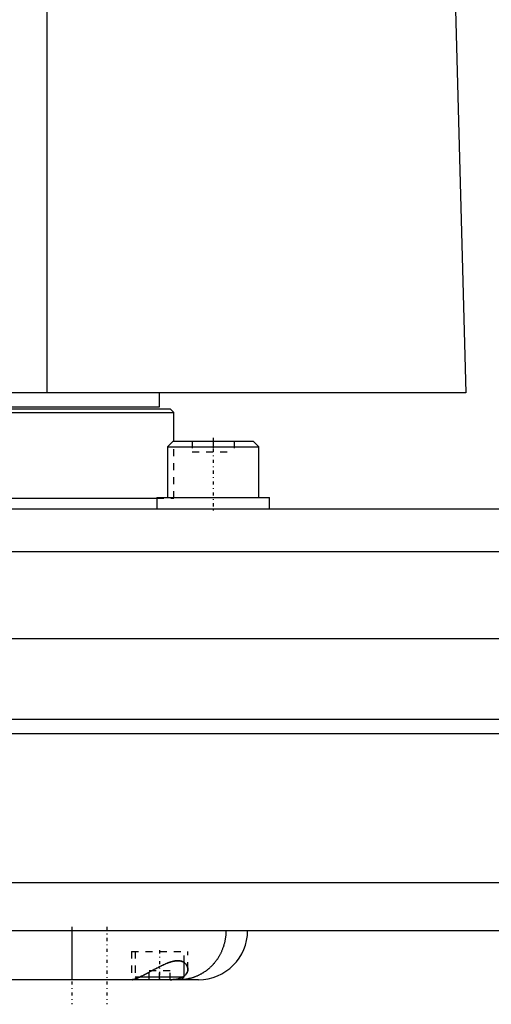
# Model space of a CAD drawing. Extents: x -502 to 168, y -1 to 861.
# Tile 4 of 7: x -164 to -97, y 306 to 446. Entities that reach past the tile are written whole.
import ezdxf

# ---------------------------------------------------------------- set-up
doc = ezdxf.new("R2010")
doc.units = 0
doc.linetypes.add('CENTER', pattern=[1.5, 0.45, -0.5, 0.05, -0.5])
doc.linetypes.add('DASHED', pattern=[2, 1, -1])
for name, color, linetype in [('AM_0', 7, 'CONTINUOUS'), ('AM_3', 7, 'DASHED'), ('AM_7', 7, 'CENTER')]:
    doc.layers.add(name, color=color, linetype=linetype)

msp = doc.modelspace()

# ---------------------------------------------------------------- linework, layer by layer
at = {"layer": 'AM_0', "color": 7, "linetype": 'CONTINUOUS'}
for p, q in [((-160, 393), (-160, 451.99)), ((-102, 449.85), (-100.5, 393)), ((-100.5, 393), (-502, 393)), ((-144, 391), (-144, 393)), ((-498, 391), (-144, 391)), ((-258, 390.2), (-142, 390.2)), ((-257.5, 390.7), (-142.5, 390.7)), ((-142, 390.2), (-142.5, 390.7)), ((-142, 386.1), (-142, 390.2)), ((-142.09, 386.1), (-142.89, 385.3)), ((-142.89, 385.3), (-142.89, 378.1)), ((-142.89, 385.3), (-129.89, 385.3)), ((-142.09, 386.1), (-130.69, 386.1)), ((-129.89, 385.3), (-130.69, 386.1)), ((-129.89, 378.1), (-129.89, 385.3)), ((-258, 378), (-144.39, 378)), ((-144.39, 378.1), (-144.39, 376.5)), ((-144.39, 378.1), (-128.39, 378.1)), ((-128.39, 376.5), (-128.39, 378.1)), ((-245.5, 376.5), (55.5, 376.5)), ((56.29, 370.35), (-246.29, 370.35)), ((68.25, 358), (-258.25, 358)), ((70, 346.5), (-260, 346.5)), ((70, 344.5), (-260, 344.5)), ((65.14, 323.3), (-255.14, 323.3)), ((-251.5, 316.5), (59.5, 316.5)), ((-156.5, 316.5), (-156.5, 309.5)), ((-140.5, 309.9), (-140.5, 311.93)), ((-147.28, 309.68), (-147.1, 309.5)), ((-146.79, 309.9), (-140.5, 309.9)), ((-140.9, 309.5), (-140.5, 309.9)), ((-138.5, 309.5), (-244.5, 309.5))]:
    msp.add_line(p, q, dxfattribs=at)
for points in [[(-134.58, 316.5, 0), (-134.58, 316.45, 0), (-134.58, 316.35, 0), (-134.59, 316.25, 0), (-134.59, 316.2, 0), (-134.59, 316.15, 0), (-134.6, 316.05, 0), (-134.6, 315.95, 0), (-134.61, 315.85, 0), (-134.62, 315.75, 0), (-134.63, 315.66, 0), (-134.64, 315.61, 0), (-134.64, 315.56, 0), (-134.66, 315.46, 0), (-134.67, 315.36, 0), (-134.69, 315.26, 0), (-134.7, 315.16, 0), (-134.72, 315.07, 0), (-134.73, 315.02, 0), (-134.74, 314.97, 0), (-134.76, 314.87, 0), (-134.79, 314.78, 0), (-134.8, 314.73, 0), (-134.81, 314.68, 0), (-134.84, 314.58, 0), (-134.86, 314.49, 0), (-134.88, 314.44, 0), (-134.89, 314.39, 0), (-134.92, 314.3, 0), (-134.95, 314.2, 0), (-134.98, 314.11, 0), (-135.01, 314.02, 0), (-135.05, 313.92, 0), (-135.06, 313.88, 0), (-135.08, 313.83, 0), (-135.12, 313.74, 0), (-135.16, 313.65, 0), (-135.19, 313.56, 0), (-135.23, 313.47, 0), (-135.28, 313.38, 0), (-135.3, 313.33, 0), (-135.32, 313.29, 0), (-135.36, 313.2, 0), (-135.41, 313.12, 0), (-135.45, 313.03, 0), (-135.5, 312.94, 0), (-135.55, 312.86, 0), (-135.57, 312.82, 0), (-135.6, 312.77, 0), (-135.65, 312.69, 0), (-135.7, 312.61, 0), (-135.75, 312.53, 0), (-135.8, 312.44, 0), (-135.86, 312.36, 0), (-135.89, 312.32, 0), (-135.91, 312.28, 0), (-135.97, 312.21, 0), (-136.03, 312.13, 0), (-136.09, 312.05, 0), (-136.15, 311.97, 0), (-136.21, 311.9, 0), (-136.24, 311.86, 0), (-136.27, 311.82, 0), (-136.33, 311.75, 0), (-136.4, 311.68, 0), (-136.43, 311.64, 0), (-136.46, 311.61, 0), (-136.53, 311.54, 0), (-136.6, 311.47, 0), (-136.63, 311.43, 0), (-136.66, 311.4, 0), (-136.73, 311.33, 0), (-136.8, 311.27, 0), (-136.87, 311.2, 0), (-136.94, 311.14, 0), (-137.01, 311.07, 0), (-137.05, 311.04, 0), (-137.09, 311.01, 0), (-137.16, 310.95, 0), (-137.23, 310.89, 0), (-137.31, 310.83, 0), (-137.39, 310.77, 0), (-137.46, 310.72, 0), (-137.5, 310.69, 0), (-137.54, 310.66, 0), (-137.62, 310.61, 0), (-137.7, 310.56, 0), (-137.77, 310.51, 0), (-137.85, 310.45, 0), (-137.94, 310.41, 0), (-137.98, 310.38, 0), (-138.02, 310.36, 0), (-138.1, 310.31, 0), (-138.18, 310.27, 0), (-138.26, 310.22, 0), (-138.35, 310.18, 0), (-138.43, 310.14, 0), (-138.47, 310.12, 0), (-138.52, 310.1, 0), (-138.6, 310.06, 0), (-138.69, 310.02, 0), (-138.77, 309.98, 0), (-138.86, 309.95, 0), (-138.95, 309.91, 0), (-138.99, 309.9, 0), (-139.04, 309.88, 0), (-139.12, 309.85, 0), (-139.21, 309.82, 0), (-139.26, 309.8, 0), (-139.3, 309.79, 0), (-139.39, 309.76, 0), (-139.48, 309.74, 0), (-139.52, 309.72, 0), (-139.57, 309.71, 0), (-139.66, 309.69, 0), (-139.75, 309.67, 0), (-139.84, 309.65, 0), (-139.93, 309.63, 0), (-140.02, 309.61, 0), (-140.07, 309.6, 0), (-140.11, 309.59, 0), (-140.2, 309.58, 0), (-140.29, 309.56, 0), (-140.39, 309.55, 0), (-140.48, 309.54, 0), (-140.57, 309.53, 0), (-140.62, 309.53, 0), (-140.66, 309.52, 0), (-140.75, 309.51, 0), (-140.85, 309.51, 0), (-140.89, 309.51, 0)], [(-147.91, 309.5, 0), (-147.9, 309.5, 0), (-147.87, 309.5, 0), (-147.84, 309.51, 0), (-147.82, 309.51, 0), (-147.81, 309.51, 0), (-147.77, 309.52, 0), (-147.72, 309.53, 0), (-147.68, 309.54, 0), (-147.63, 309.56, 0), (-147.58, 309.57, 0), (-147.55, 309.58, 0), (-147.52, 309.59, 0), (-147.47, 309.61, 0), (-147.41, 309.63, 0), (-147.34, 309.66, 0), (-147.27, 309.69, 0), (-147.21, 309.71, 0), (-147.17, 309.73, 0), (-147.13, 309.74, 0), (-147.06, 309.78, 0), (-146.99, 309.81, 0), (-146.95, 309.83, 0), (-146.91, 309.85, 0), (-146.83, 309.88, 0), (-146.75, 309.92, 0), (-146.7, 309.94, 0), (-146.66, 309.96, 0), (-146.58, 310, 0), (-146.49, 310.05, 0), (-146.4, 310.09, 0), (-146.31, 310.14, 0), (-146.22, 310.18, 0), (-146.17, 310.21, 0), (-146.13, 310.23, 0), (-146.03, 310.28, 0), (-145.93, 310.33, 0), (-145.84, 310.38, 0), (-145.74, 310.43, 0), (-145.64, 310.48, 0), (-145.59, 310.51, 0), (-145.54, 310.54, 0), (-145.44, 310.59, 0), (-145.34, 310.65, 0), (-145.24, 310.7, 0), (-145.13, 310.75, 0), (-145.03, 310.81, 0), (-144.98, 310.84, 0), (-144.93, 310.87, 0), (-144.82, 310.92, 0), (-144.72, 310.98, 0), (-144.61, 311.03, 0), (-144.51, 311.09, 0), (-144.4, 311.14, 0), (-144.35, 311.17, 0), (-144.3, 311.2, 0), (-144.19, 311.25, 0), (-144.09, 311.31, 0), (-143.99, 311.36, 0), (-143.88, 311.41, 0), (-143.78, 311.46, 0), (-143.73, 311.49, 0), (-143.68, 311.51, 0), (-143.57, 311.56, 0), (-143.47, 311.61, 0), (-143.42, 311.63, 0), (-143.37, 311.66, 0), (-143.27, 311.7, 0), (-143.17, 311.75, 0), (-143.12, 311.77, 0), (-143.07, 311.79, 0), (-142.97, 311.83, 0), (-142.87, 311.87, 0), (-142.77, 311.91, 0), (-142.67, 311.95, 0), (-142.57, 311.98, 0), (-142.53, 312, 0), (-142.48, 312.01, 0), (-142.38, 312.04, 0), (-142.28, 312.07, 0), (-142.19, 312.1, 0), (-142.09, 312.12, 0), (-142, 312.14, 0), (-141.95, 312.15, 0), (-141.9, 312.16, 0), (-141.81, 312.17, 0), (-141.72, 312.19, 0), (-141.63, 312.19, 0), (-141.55, 312.2, 0), (-141.46, 312.2, 0), (-141.42, 312.2, 0), (-141.38, 312.2, 0), (-141.3, 312.2, 0), (-141.22, 312.19, 0), (-141.14, 312.18, 0), (-141.06, 312.17, 0), (-140.99, 312.15, 0), (-140.96, 312.14, 0), (-140.92, 312.13, 0), (-140.86, 312.11, 0), (-140.79, 312.09, 0), (-140.73, 312.06, 0), (-140.67, 312.03, 0), (-140.61, 312, 0), (-140.59, 311.98, 0), (-140.56, 311.97, 0), (-140.51, 311.93, 0), (-140.46, 311.89, 0), (-140.43, 311.87, 0), (-140.41, 311.85, 0), (-140.37, 311.81, 0), (-140.32, 311.77, 0), (-140.3, 311.75, 0), (-140.28, 311.73, 0), (-140.25, 311.68, 0), (-140.21, 311.63, 0), (-140.18, 311.59, 0), (-140.15, 311.54, 0), (-140.12, 311.49, 0), (-140.11, 311.46, 0), (-140.1, 311.43, 0), (-140.08, 311.38, 0), (-140.06, 311.33, 0), (-140.04, 311.28, 0), (-140.03, 311.22, 0), (-140.02, 311.17, 0), (-140.01, 311.14, 0), (-140.01, 311.11, 0), (-140, 311.06, 0), (-140, 311, 0), (-140, 310.98, 0)], [(-140, 310.98, 0), (-140, 310.95, 0), (-140, 310.89, 0), (-140.01, 310.83, 0), (-140.01, 310.8, 0), (-140.02, 310.77, 0), (-140.03, 310.72, 0), (-140.05, 310.66, 0), (-140.06, 310.6, 0), (-140.09, 310.55, 0), (-140.11, 310.49, 0), (-140.12, 310.47, 0), (-140.14, 310.44, 0), (-140.17, 310.39, 0), (-140.2, 310.34, 0), (-140.24, 310.28, 0), (-140.28, 310.23, 0), (-140.32, 310.19, 0), (-140.35, 310.16, 0), (-140.37, 310.14, 0), (-140.42, 310.09, 0), (-140.47, 310.05, 0), (-140.5, 310.02, 0)]]:
    msp.add_polyline3d(points, dxfattribs=at)
msp.add_arc((-138.5, 316.5), 7, 270, 0, dxfattribs=at)
at = {"layer": 'AM_3', "color": 6, "linetype": 'DASHED'}
for p, q in [((-142, 378), (-142, 386.1)), ((-139.39, 386.1), (-139.39, 384.6)), ((-136.39, 386.1), (-136.39, 384.6)), ((-133.39, 386.1), (-133.39, 384.6)), ((-139.39, 384.6), (-133.39, 384.6)), ((-144.39, 378), (-142, 378)), ((-148, 313.5), (-148, 309.5)), ((-148, 313.5), (-140, 313.5)), ((-147.5, 313.5), (-147.5, 309.9)), ((-140.5, 311.93), (-140.5, 313.5)), ((-140, 310.98), (-140, 313.5)), ((-147.5, 309.9), (-147.28, 309.68)), ((-147.5, 309.9), (-146.79, 309.9)), ((-145.5, 309.5), (-145.5, 310.75)), ((-142.5, 310.75), (-145.5, 310.75)), ((-144, 309.5), (-144, 310.75)), ((-142.5, 309.5), (-142.5, 310.75))]:
    msp.add_line(p, q, dxfattribs=at)
for points in [[(-140, 310.98, 0), (-140, 311, 0), (-140, 311.06, 0), (-140.01, 311.12, 0), (-140.01, 311.14, 0), (-140.02, 311.17, 0), (-140.03, 311.23, 0), (-140.04, 311.28, 0), (-140.06, 311.34, 0), (-140.08, 311.39, 0), (-140.1, 311.44, 0), (-140.11, 311.47, 0), (-140.13, 311.49, 0), (-140.15, 311.54, 0), (-140.18, 311.59, 0), (-140.22, 311.64, 0), (-140.25, 311.69, 0), (-140.29, 311.73, 0), (-140.31, 311.75, 0), (-140.33, 311.77, 0), (-140.37, 311.82, 0), (-140.41, 311.86, 0), (-140.44, 311.88, 0), (-140.46, 311.9, 0), (-140.51, 311.93, 0), (-140.57, 311.97, 0), (-140.59, 311.99, 0), (-140.62, 312, 0), (-140.68, 312.04, 0), (-140.74, 312.07, 0), (-140.81, 312.09, 0), (-140.87, 312.12, 0), (-140.94, 312.14, 0), (-140.98, 312.15, 0), (-141.01, 312.16, 0), (-141.09, 312.17, 0), (-141.16, 312.18, 0), (-141.24, 312.19, 0), (-141.32, 312.2, 0), (-141.4, 312.2, 0), (-141.45, 312.2, 0), (-141.49, 312.2, 0), (-141.58, 312.2, 0), (-141.67, 312.19, 0), (-141.76, 312.18, 0), (-141.85, 312.17, 0), (-141.94, 312.15, 0), (-141.99, 312.14, 0), (-142.04, 312.13, 0), (-142.13, 312.11, 0), (-142.23, 312.09, 0), (-142.32, 312.06, 0), (-142.42, 312.03, 0), (-142.52, 312, 0), (-142.57, 311.98, 0), (-142.62, 311.97, 0), (-142.72, 311.93, 0), (-142.82, 311.89, 0), (-142.92, 311.85, 0), (-143.02, 311.81, 0), (-143.12, 311.77, 0), (-143.17, 311.75, 0), (-143.22, 311.72, 0), (-143.33, 311.68, 0), (-143.43, 311.63, 0), (-143.48, 311.6, 0), (-143.54, 311.58, 0), (-143.64, 311.53, 0), (-143.75, 311.48, 0), (-143.8, 311.45, 0), (-143.85, 311.43, 0), (-143.96, 311.37, 0), (-144.06, 311.32, 0), (-144.17, 311.27, 0), (-144.27, 311.21, 0), (-144.38, 311.16, 0), (-144.43, 311.13, 0), (-144.49, 311.1, 0), (-144.59, 311.05, 0), (-144.69, 310.99, 0), (-144.8, 310.93, 0), (-144.9, 310.88, 0), (-145.01, 310.82, 0), (-145.06, 310.8, 0), (-145.11, 310.77, 0), (-145.21, 310.71, 0), (-145.31, 310.66, 0), (-145.41, 310.61, 0), (-145.51, 310.55, 0), (-145.61, 310.5, 0), (-145.66, 310.47, 0), (-145.71, 310.45, 0), (-145.81, 310.4, 0), (-145.9, 310.35, 0), (-146, 310.3, 0), (-146.09, 310.25, 0), (-146.18, 310.2, 0), (-146.23, 310.18, 0), (-146.27, 310.15, 0), (-146.36, 310.11, 0), (-146.45, 310.07, 0), (-146.54, 310.02, 0), (-146.62, 309.98, 0), (-146.71, 309.94, 0), (-146.75, 309.92, 0), (-146.79, 309.9, 0), (-146.87, 309.86, 0), (-146.94, 309.83, 0), (-146.98, 309.81, 0), (-147.02, 309.79, 0), (-147.09, 309.76, 0), (-147.16, 309.73, 0), (-147.2, 309.72, 0), (-147.23, 309.7, 0), (-147.3, 309.68, 0), (-147.36, 309.65, 0), (-147.42, 309.63, 0), (-147.48, 309.61, 0), (-147.54, 309.59, 0), (-147.57, 309.58, 0), (-147.59, 309.57, 0), (-147.64, 309.55, 0), (-147.69, 309.54, 0), (-147.73, 309.53, 0), (-147.77, 309.52, 0), (-147.81, 309.51, 0), (-147.83, 309.51, 0), (-147.84, 309.51, 0), (-147.87, 309.5, 0), (-147.9, 309.5, 0), (-147.91, 309.5, 0)], [(-142.49, 309.5, 0), (-142.47, 309.5, 0), (-142.42, 309.5, 0), (-142.38, 309.5, 0), (-142.36, 309.5, 0), (-142.34, 309.5, 0), (-142.3, 309.5, 0), (-142.25, 309.5, 0), (-142.21, 309.51, 0), (-142.17, 309.51, 0), (-142.13, 309.51, 0), (-142.11, 309.51, 0), (-142.09, 309.51, 0), (-142.05, 309.52, 0), (-142.01, 309.52, 0), (-141.97, 309.52, 0), (-141.93, 309.53, 0), (-141.89, 309.53, 0), (-141.87, 309.53, 0), (-141.85, 309.54, 0), (-141.81, 309.54, 0), (-141.77, 309.55, 0), (-141.75, 309.55, 0), (-141.73, 309.55, 0), (-141.69, 309.56, 0), (-141.66, 309.56, 0), (-141.64, 309.57, 0), (-141.62, 309.57, 0), (-141.58, 309.58, 0), (-141.55, 309.58, 0), (-141.51, 309.59, 0), (-141.48, 309.6, 0), (-141.44, 309.61, 0), (-141.42, 309.61, 0), (-141.41, 309.61, 0), (-141.37, 309.62, 0), (-141.34, 309.63, 0), (-141.3, 309.64, 0), (-141.27, 309.65, 0), (-141.24, 309.66, 0), (-141.22, 309.66, 0), (-141.2, 309.67, 0), (-141.17, 309.68, 0), (-141.14, 309.69, 0), (-141.11, 309.7, 0), (-141.08, 309.71, 0), (-141.05, 309.72, 0), (-141.03, 309.73, 0), (-141.02, 309.73, 0), (-140.99, 309.75, 0), (-140.96, 309.76, 0), (-140.93, 309.77, 0), (-140.9, 309.78, 0), (-140.87, 309.8, 0), (-140.86, 309.8, 0), (-140.85, 309.81, 0), (-140.82, 309.82, 0), (-140.79, 309.84, 0), (-140.77, 309.85, 0), (-140.74, 309.86, 0), (-140.71, 309.88, 0), (-140.7, 309.89, 0), (-140.69, 309.89, 0), (-140.67, 309.91, 0), (-140.64, 309.92, 0), (-140.63, 309.93, 0), (-140.56, 309.98, 0), (-140.44, 310.08, 0), (-140.33, 310.18, 0), (-140.23, 310.29, 0), (-140.16, 310.41, 0), (-140.09, 310.53, 0), (-140.07, 310.59, 0), (-140.05, 310.66, 0), (-140.02, 310.78, 0), (-140, 310.91, 0), (-140, 310.98, 0)], [(-140.5, 310.02, 0), (-140.54, 310, 0), (-140.61, 309.94, 0), (-140.69, 309.89, 0), (-140.73, 309.87, 0), (-140.78, 309.84, 0), (-140.87, 309.8, 0), (-140.96, 309.76, 0), (-141.06, 309.72, 0), (-141.16, 309.68, 0), (-141.27, 309.65, 0), (-141.33, 309.63, 0), (-141.38, 309.62, 0), (-141.5, 309.59, 0), (-141.62, 309.57, 0), (-141.75, 309.55, 0), (-141.87, 309.53, 0), (-142, 309.52, 0), (-142.07, 309.51, 0), (-142.14, 309.51, 0), (-142.28, 309.5, 0), (-142.42, 309.5, 0), (-142.49, 309.5, 0)], [(-140.89, 309.51, 0), (-140.94, 309.5, 0), (-141.03, 309.5, 0), (-141.13, 309.5, 0), (-141.17, 309.5, 0)]]:
    msp.add_polyline3d(points, dxfattribs=at)
at = {"layer": 'AM_7', "color": 4, "linetype": 'CENTER'}
for p, q in [((-136.39, 386.58), (-136.39, 376.02)), ((-156.5, 317), (-156.5, 306)), ((-151.5, 317), (-151.5, 306)), ((-144, 313.7), (-144, 309.3))]:
    msp.add_line(p, q, dxfattribs=at)

doc.saveas('drawing.dxf')
